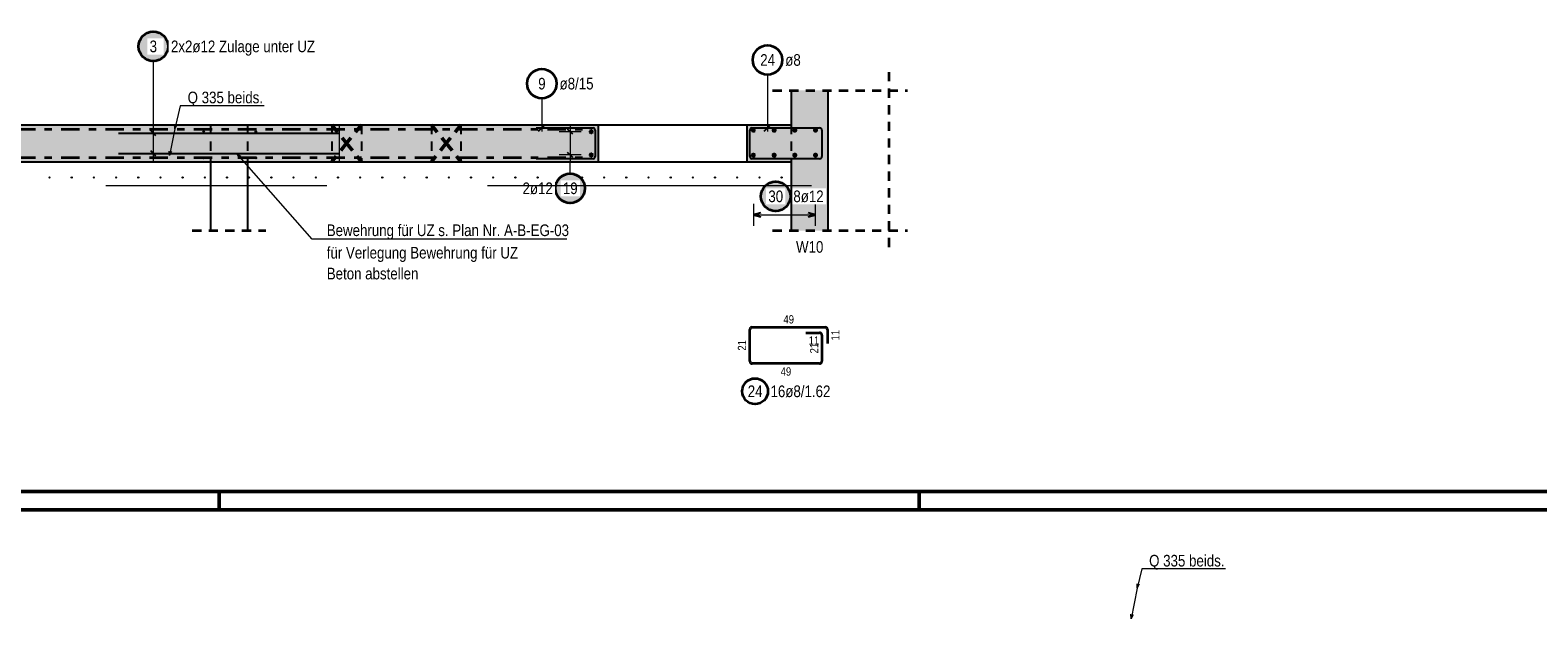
# Model space of a CAD drawing. Header units: millimetres. Extents: x -1.6 to 96.2, y -42.8 to 42.
# Tile 16 of 43: x 37.4 to 57.9, y -1.5 to 6.5. Entities that reach past the tile are written whole.
import ezdxf

# ---------------------------------------------------------------- set-up
doc = ezdxf.new("R2010")
doc.units = ezdxf.units.MM
doc.linetypes.add('DASHDOT', pattern=[1, 0.5, -0.25, 0, -0.25])
doc.linetypes.add('HIDDEN', pattern=[0.375, 0.25, -0.125])
for name, color, linetype, lineweight in [('Achsen', 7, 'Continuous', 20), ('Bewehrung', 7, 'Continuous', 20), ('NploBewehrung', 7, 'Continuous', 20), ('Schraffuren', 7, 'Continuous', 20)]:
    doc.layers.add(name, color=color, linetype=linetype, lineweight=lineweight)
doc.styles.add('Arial Narrow', font='ARIALN.TTF')

msp = doc.modelspace()

# ---------------------------------------------------------------- hatches: boundary and pattern name
at = {"layer": 'Achsen', "lineweight": 25, "true_color": 0xffffff}
msp.add_hatch(color=7, dxfattribs=at).paths.add_polyline_path([(39.323701, 6.287925), (39.323567, 6.295603), (39.323166, 6.303271), (39.322496, 6.310921), (39.32156, 6.318543), (39.320359, 6.326127), (39.318894, 6.333665), (39.317166, 6.341147), (39.315179, 6.348565), (39.312934, 6.355908), (39.310434, 6.363169), (39.307682, 6.370338), (39.304681, 6.377407), (39.301436, 6.384366), (39.29795, 6.391208), (39.294227, 6.397925), (39.290272, 6.404507), (39.28609, 6.410947), (39.281685, 6.417237), (39.277064, 6.42337), (39.272231, 6.429338), (39.267193, 6.435133), (39.261956, 6.44075), (39.256526, 6.446179), (39.25091, 6.451417), (39.245115, 6.456454), (39.239147, 6.461287), (39.233014, 6.465908), (39.226724, 6.470313), (39.220284, 6.474495), (39.213701, 6.47845), (39.206985, 6.482173), (39.200143, 6.485659), (39.193183, 6.488905), (39.186115, 6.491905), (39.178946, 6.494657), (39.171685, 6.497157), (39.164342, 6.499402), (39.156924, 6.50139), (39.149442, 6.503117), (39.141904, 6.504582), (39.13432, 6.505784), (39.126698, 6.506719), (39.119048, 6.507389), (39.111379, 6.507791), (39.103701, 6.507925), (39.096024, 6.507791), (39.088355, 6.507389), (39.080705, 6.506719), (39.073083, 6.505784), (39.065499, 6.504582), (39.057961, 6.503117), (39.050479, 6.50139), (39.043061, 6.499402), (39.035718, 6.497157), (39.028457, 6.494657), (39.021288, 6.491905), (39.014219, 6.488905), (39.00726, 6.485659), (39.000418, 6.482173), (38.993701, 6.47845), (38.987119, 6.474495), (38.980679, 6.470313), (38.974389, 6.465908), (38.968256, 6.461287), (38.962288, 6.456454), (38.956493, 6.451417), (38.950877, 6.446179), (38.945447, 6.44075), (38.94021, 6.435133), (38.935172, 6.429338), (38.930339, 6.42337), (38.925718, 6.417237), (38.921313, 6.410947), (38.917131, 6.404507), (38.913176, 6.397925), (38.909453, 6.391208), (38.905967, 6.384366), (38.902721, 6.377407), (38.899721, 6.370338), (38.896969, 6.363169), (38.894469, 6.355908), (38.892224, 6.348565), (38.890236, 6.341147), (38.888509, 6.333665), (38.887044, 6.326127), (38.885842, 6.318543), (38.884907, 6.310921), (38.884237, 6.303271), (38.883835, 6.295603), (38.883701, 6.287925), (38.883835, 6.280247), (38.884237, 6.272578), (38.884907, 6.264928), (38.885842, 6.257307), (38.887044, 6.249722), (38.888509, 6.242184), (38.890236, 6.234702), (38.892224, 6.227284), (38.894469, 6.219941), (38.896969, 6.21268), (38.899721, 6.205511), (38.902721, 6.198443), (38.905967, 6.191483), (38.909453, 6.184641), (38.913176, 6.177925), (38.917131, 6.171342), (38.921313, 6.164902), (38.925718, 6.158612), (38.930339, 6.152479), (38.935172, 6.146511), (38.94021, 6.140716), (38.945447, 6.1351), (38.950877, 6.12967), (38.956493, 6.124433), (38.962288, 6.119395), (38.968256, 6.114562), (38.974389, 6.109941), (38.980679, 6.105536), (38.987119, 6.101354), (38.993701, 6.097399), (39.000418, 6.093676), (39.00726, 6.09019), (39.014219, 6.086945), (39.021288, 6.083944), (39.028457, 6.081192), (39.035718, 6.078692), (39.043061, 6.076447), (39.050479, 6.07446), (39.057961, 6.072732), (39.065499, 6.071267), (39.073083, 6.070066), (39.080705, 6.06913), (39.088355, 6.068461), (39.096024, 6.068059), (39.103701, 6.067925), (39.111379, 6.068059), (39.119048, 6.068461), (39.126698, 6.06913), (39.13432, 6.070066), (39.141904, 6.071267), (39.149442, 6.072732), (39.156924, 6.07446), (39.164342, 6.076447), (39.171685, 6.078692), (39.178946, 6.081192), (39.186115, 6.083944), (39.193183, 6.086945), (39.200143, 6.09019), (39.206985, 6.093676), (39.213701, 6.097399), (39.220284, 6.101354), (39.226724, 6.105536), (39.233014, 6.109941), (39.239147, 6.114562), (39.245115, 6.119395), (39.25091, 6.124433), (39.256526, 6.12967), (39.261956, 6.1351), (39.267193, 6.140716), (39.272231, 6.146511), (39.277064, 6.152479), (39.281685, 6.158612), (39.28609, 6.164902), (39.290272, 6.171342), (39.294227, 6.177925), (39.29795, 6.184641), (39.301436, 6.191483), (39.304681, 6.198443), (39.307682, 6.205511), (39.310434, 6.21268), (39.312934, 6.219941), (39.315179, 6.227284), (39.317166, 6.234702), (39.318894, 6.242184), (39.320359, 6.249722), (39.32156, 6.257307), (39.322496, 6.264928), (39.323166, 6.272578)])
at = {"layer": 'Schraffuren', "lineweight": 50, "true_color": 0xd7ffd7}
for points in [[(48.260238, 3.788049), (47.760238, 3.788049), (47.760238, 5.690014), (48.260238, 5.690014)], [(45.140987, 5.222651), (45.140987, 4.722651), (34.098467, 4.722651), (34.098467, 5.222651)], [(47.760238, 5.222651), (47.760238, 4.722651), (47.160987, 4.722651), (47.160987, 5.222651)]]:
    msp.add_hatch(color=254, dxfattribs=at).paths.add_polyline_path(points)
at = {"layer": 'Schraffuren', "lineweight": 25, "true_color": 0xffffff}
for points in [[(44.982222, 4.362608), (44.982088, 4.370286), (44.981686, 4.377955), (44.981017, 4.385604), (44.980081, 4.393226), (44.978879, 4.400811), (44.977414, 4.408349), (44.975687, 4.415831), (44.973699, 4.423248), (44.971454, 4.430592), (44.968954, 4.437853), (44.966202, 4.445022), (44.963202, 4.45209), (44.959956, 4.45905), (44.95647, 4.465892), (44.952747, 4.472608), (44.948792, 4.47919), (44.94461, 4.485631), (44.940205, 4.491921), (44.935584, 4.498054), (44.930752, 4.504021), (44.925714, 4.509817), (44.920476, 4.515433), (44.915047, 4.520863), (44.90943, 4.5261), (44.903635, 4.531138), (44.897667, 4.535971), (44.891534, 4.540592), (44.885244, 4.544996), (44.878804, 4.549179), (44.872222, 4.553134), (44.865505, 4.556857), (44.858663, 4.560343), (44.851704, 4.563588), (44.844635, 4.566589), (44.837466, 4.569341), (44.830205, 4.571841), (44.822862, 4.574086), (44.815445, 4.576073), (44.807962, 4.577801), (44.800424, 4.579266), (44.79284, 4.580467), (44.785218, 4.581403), (44.777568, 4.582072), (44.7699, 4.582474), (44.762222, 4.582608), (44.754544, 4.582474), (44.746875, 4.582072), (44.739225, 4.581403), (44.731604, 4.580467), (44.724019, 4.579266), (44.716481, 4.577801), (44.708999, 4.576073), (44.701582, 4.574086), (44.694238, 4.571841), (44.686977, 4.569341), (44.679808, 4.566589), (44.67274, 4.563588), (44.66578, 4.560343), (44.658938, 4.556857), (44.652222, 4.553134), (44.645639, 4.549179), (44.639199, 4.544996), (44.632909, 4.540592), (44.626776, 4.535971), (44.620808, 4.531138), (44.615013, 4.5261), (44.609397, 4.520863), (44.603967, 4.515433), (44.59873, 4.509817), (44.593692, 4.504021), (44.588859, 4.498054), (44.584238, 4.491921), (44.579833, 4.485631), (44.575651, 4.47919), (44.571696, 4.472608), (44.567973, 4.465892), (44.564487, 4.45905), (44.561242, 4.45209), (44.558241, 4.445022), (44.555489, 4.437853), (44.552989, 4.430592), (44.550744, 4.423248), (44.548757, 4.415831), (44.547029, 4.408349), (44.545564, 4.400811), (44.544363, 4.393226), (44.543427, 4.385604), (44.542758, 4.377955), (44.542356, 4.370286), (44.542222, 4.362608), (44.542356, 4.35493), (44.542758, 4.347262), (44.543427, 4.339612), (44.544363, 4.33199), (44.545564, 4.324406), (44.547029, 4.316868), (44.548757, 4.309385), (44.550744, 4.301968), (44.552989, 4.294624), (44.555489, 4.287364), (44.558241, 4.280195), (44.561242, 4.273126), (44.564487, 4.266167), (44.567973, 4.259324), (44.571696, 4.252608), (44.575651, 4.246026), (44.579833, 4.239586), (44.584238, 4.233295), (44.588859, 4.227163), (44.593692, 4.221195), (44.59873, 4.215399), (44.603967, 4.209783), (44.609397, 4.204353), (44.615013, 4.199116), (44.620808, 4.194078), (44.626776, 4.189246), (44.632909, 4.184624), (44.639199, 4.18022), (44.645639, 4.176038), (44.652222, 4.172083), (44.658938, 4.16836), (44.66578, 4.164873), (44.67274, 4.161628), (44.679808, 4.158628), (44.686977, 4.155876), (44.694238, 4.153376), (44.701582, 4.151131), (44.708999, 4.149143), (44.716481, 4.147416), (44.724019, 4.14595), (44.731604, 4.144749), (44.739225, 4.143813), (44.746875, 4.143144), (44.754544, 4.142742), (44.762222, 4.142608), (44.7699, 4.142742), (44.777568, 4.143144), (44.785218, 4.143813), (44.79284, 4.144749), (44.800424, 4.14595), (44.807962, 4.147416), (44.815445, 4.149143), (44.822862, 4.151131), (44.830205, 4.153376), (44.837466, 4.155876), (44.844635, 4.158628), (44.851704, 4.161628), (44.858663, 4.164873), (44.865505, 4.16836), (44.872222, 4.172083), (44.878804, 4.176038), (44.885244, 4.18022), (44.891534, 4.184624), (44.897667, 4.189246), (44.903635, 4.194078), (44.90943, 4.199116), (44.915047, 4.204353), (44.920476, 4.209783), (44.925714, 4.215399), (44.930752, 4.221195), (44.935584, 4.227163), (44.940205, 4.233295), (44.94461, 4.239586), (44.948792, 4.246026), (44.952747, 4.252608), (44.95647, 4.259324), (44.959956, 4.266167), (44.963202, 4.273126), (44.966202, 4.280195), (44.968954, 4.287364), (44.971454, 4.294624), (44.973699, 4.301968), (44.975687, 4.309385), (44.977414, 4.316868), (44.978879, 4.324406), (44.980081, 4.33199), (44.981017, 4.339612), (44.981686, 4.347262)], [(47.771575, 4.253522), (47.771441, 4.2612), (47.771039, 4.268868), (47.770369, 4.276518), (47.769434, 4.28414), (47.768232, 4.291725), (47.766767, 4.299263), (47.76504, 4.306745), (47.763052, 4.314162), (47.760807, 4.321506), (47.758307, 4.328766), (47.755555, 4.335935), (47.752555, 4.343004), (47.749309, 4.349964), (47.745823, 4.356806), (47.7421, 4.363522), (47.738145, 4.370104), (47.733963, 4.376544), (47.729558, 4.382835), (47.724937, 4.388968), (47.720104, 4.394935), (47.715066, 4.400731), (47.709829, 4.406347), (47.704399, 4.411777), (47.698783, 4.417014), (47.692988, 4.422052), (47.68702, 4.426884), (47.680887, 4.431506), (47.674597, 4.43591), (47.668157, 4.440093), (47.661575, 4.444048), (47.654858, 4.44777), (47.648016, 4.451257), (47.641057, 4.454502), (47.633988, 4.457502), (47.626819, 4.460254), (47.619558, 4.462754), (47.612215, 4.465), (47.604797, 4.466987), (47.597315, 4.468714), (47.589777, 4.47018), (47.582193, 4.471381), (47.574571, 4.472317), (47.566921, 4.472986), (47.559252, 4.473388), (47.551575, 4.473522), (47.543897, 4.473388), (47.536228, 4.472986), (47.528578, 4.472317), (47.520956, 4.471381), (47.513372, 4.47018), (47.505834, 4.468714), (47.498352, 4.466987), (47.490934, 4.465), (47.483591, 4.462754), (47.47633, 4.460254), (47.469161, 4.457502), (47.462093, 4.454502), (47.455133, 4.451257), (47.448291, 4.44777), (47.441575, 4.444048), (47.434992, 4.440093), (47.428552, 4.43591), (47.422262, 4.431506), (47.416129, 4.426884), (47.410161, 4.422052), (47.404366, 4.417014), (47.39875, 4.411777), (47.39332, 4.406347), (47.388083, 4.400731), (47.383045, 4.394935), (47.378212, 4.388968), (47.373591, 4.382835), (47.369186, 4.376544), (47.365004, 4.370104), (47.361049, 4.363522), (47.357326, 4.356806), (47.35384, 4.349964), (47.350595, 4.343004), (47.347594, 4.335935), (47.344842, 4.328766), (47.342342, 4.321506), (47.340097, 4.314162), (47.33811, 4.306745), (47.336382, 4.299263), (47.334917, 4.291725), (47.333716, 4.28414), (47.33278, 4.276518), (47.33211, 4.268868), (47.331709, 4.2612), (47.331575, 4.253522), (47.331709, 4.245844), (47.33211, 4.238176), (47.33278, 4.230526), (47.333716, 4.222904), (47.334917, 4.215319), (47.336382, 4.207781), (47.33811, 4.200299), (47.340097, 4.192882), (47.342342, 4.185538), (47.344842, 4.178278), (47.347594, 4.171109), (47.350595, 4.16404), (47.35384, 4.15708), (47.357326, 4.150238), (47.361049, 4.143522), (47.365004, 4.13694), (47.369186, 4.1305), (47.373591, 4.124209), (47.378212, 4.118076), (47.383045, 4.112109), (47.388083, 4.106313), (47.39332, 4.100697), (47.39875, 4.095267), (47.404366, 4.09003), (47.410161, 4.084992), (47.416129, 4.08016), (47.422262, 4.075538), (47.428552, 4.071134), (47.434992, 4.066951), (47.441575, 4.062996), (47.448291, 4.059274), (47.455133, 4.055787), (47.462093, 4.052542), (47.469161, 4.049542), (47.47633, 4.04679), (47.483591, 4.04429), (47.490934, 4.042044), (47.498352, 4.040057), (47.505834, 4.03833), (47.513372, 4.036864), (47.520956, 4.035663), (47.528578, 4.034727), (47.536228, 4.034058), (47.543897, 4.033656), (47.551575, 4.033522), (47.559252, 4.033656), (47.566921, 4.034058), (47.574571, 4.034727), (47.582193, 4.035663), (47.589777, 4.036864), (47.597315, 4.03833), (47.604797, 4.040057), (47.612215, 4.042044), (47.619558, 4.04429), (47.626819, 4.04679), (47.633988, 4.049542), (47.641057, 4.052542), (47.648016, 4.055787), (47.654858, 4.059274), (47.661575, 4.062996), (47.668157, 4.066951), (47.674597, 4.071134), (47.680887, 4.075538), (47.68702, 4.08016), (47.692988, 4.084992), (47.698783, 4.09003), (47.704399, 4.095267), (47.709829, 4.100697), (47.715066, 4.106313), (47.720104, 4.112109), (47.724937, 4.118076), (47.729558, 4.124209), (47.733963, 4.1305), (47.738145, 4.13694), (47.7421, 4.143522), (47.745823, 4.150238), (47.749309, 4.15708), (47.752555, 4.16404), (47.755555, 4.171109), (47.758307, 4.178278), (47.760807, 4.185538), (47.763052, 4.192882), (47.76504, 4.200299), (47.766767, 4.207781), (47.768232, 4.215319), (47.769434, 4.222904), (47.770369, 4.230526), (47.771039, 4.238176)]]:
    msp.add_hatch(color=7, dxfattribs=at).paths.add_polyline_path(points)

# ---------------------------------------------------------------- linework, layer by layer
at = {"color": 2, "linetype": 'HIDDEN', "lineweight": 35, "ltscale": 0.5}
for p, q in [((49.089674, 5.940014), (49.089674, 3.538049)), ((47.510238, 5.690014), (49.339674, 5.690014)), ((39.630976, 3.788049), (40.630976, 3.788049)), ((47.510238, 3.788049), (49.339674, 3.788049))]:
    msp.add_line(p, q, dxfattribs=at)
at = {"color": 3, "linetype": 'Continuous', "lineweight": 25}
for p, q in [((47.760238, 5.690014), (47.760238, 5.222651)), ((34.098467, 5.222748), (45.140987, 5.222748)), ((45.140987, 5.222651), (45.140987, 4.722651)), ((47.160987, 5.222748), (47.760238, 5.222748)), ((47.160987, 5.222651), (47.160987, 4.722651)), ((37.180976, 4.722651), (45.140987, 4.722651)), ((47.160987, 4.722651), (47.760238, 4.722651))]:
    msp.add_line(p, q, dxfattribs=at)
at = {"color": 5, "linetype": 'Continuous', "lineweight": 18}
for p, q in [((39.46879, 5.482652), (39.394111, 5.169451)), ((40.607307, 5.482652), (39.46879, 5.482652)), ((39.394111, 5.169451), (39.324756, 4.806117)), ((39.394111, 5.169451), (39.392388, 5.231544)), ((39.423665, 5.224086), (39.394111, 5.169451)), ((39.324756, 4.806117), (39.320214, 4.868067)), ((39.351798, 4.862038), (39.324756, 4.806117)), ((52.519632, -0.801792), (52.458496, -1.063836)), ((53.658149, -0.801792), (52.519632, -0.801792)), ((52.458496, -1.063836), (52.456472, -1.001753)), ((52.487785, -1.009058), (52.458496, -1.063836)), ((52.458496, -1.063836), (52.375598, -1.478327)), ((52.375598, -1.478327), (52.371601, -1.416339)), ((52.40313, -1.422645), (52.375598, -1.478327))]:
    msp.add_line(p, q, dxfattribs=at)
at = {"color": 3, "linetype": 'HIDDEN', "lineweight": 25, "ltscale": 0.5}
for p, q in [((39.880976, 5.222748), (39.880976, 4.722651)), ((40.380976, 5.222748), (40.380976, 4.722651)), ((41.527655, 5.222651), (41.527655, 4.722651)), ((41.927655, 5.222651), (41.927655, 4.722651)), ((42.880356, 5.222651), (42.880356, 4.722651)), ((43.280356, 5.222651), (43.280356, 4.722651)), ((47.760238, 5.222651), (47.760238, 4.722651)), ((47.760238, 4.655658), (47.761361, 4.655658))]:
    msp.add_line(p, q, dxfattribs=at)
at = {"color": 4, "linetype": 'Continuous', "lineweight": 50}
for p, q in [((1, 0.25), (87.25, 0.25)), ((0, 0), (87.5, 0))]:
    msp.add_line(p, q, dxfattribs=at)
at = {"color": 4, "linetype": 'Continuous', "lineweight": 50, "ltscale": 0.5}
for p, q in [((40, 0), (40, 0.25)), ((49.5, 0), (49.5, 0.25))]:
    msp.add_line(p, q, dxfattribs=at)
at = {"layer": 'Achsen', "color": 5, "linetype": 'Continuous', "lineweight": 18, "ltscale": 0.5}
for p, q in [((39.103701, 6.087925), (39.103701, 5.210748)), ((39.103701, 5.210748), (39.103701, 4.734651)), ((39.253701, 5.110748), (38.953701, 5.110748)), ((39.253701, 4.834651), (38.953701, 4.834651))]:
    msp.add_line(p, q, dxfattribs=at)
at = {"layer": 'Achsen', "color": 3, "linetype": 'Continuous', "lineweight": 25, "ltscale": 0.5}
for p, q in [((39.139057, 5.075393), (39.068346, 5.146103)), ((38.630976, 5.110748), (41.630976, 5.110748)), ((38.630976, 4.834651), (41.630976, 4.834651)), ((39.139057, 4.799296), (39.068346, 4.870006))]:
    msp.add_line(p, q, dxfattribs=at)
at = {"layer": 'Achsen', "color": 4, "linetype": 'HIDDEN', "lineweight": 50, "ltscale": 0.5}
for p, q in [((41.527655, 5.222651), (41.727655, 4.972651)), ((41.927655, 5.222651), (41.727655, 4.972651)), ((42.880356, 5.222651), (43.080356, 4.972651)), ((43.280356, 5.222651), (43.080356, 4.972651)), ((41.727655, 4.972651), (41.527655, 4.722651)), ((41.727655, 4.972651), (41.927655, 4.722651)), ((43.080356, 4.972651), (42.880356, 4.722651)), ((43.080356, 4.972651), (43.280356, 4.722651))]:
    msp.add_line(p, q, dxfattribs=at)
at = {"layer": 'Achsen', "color": 9, "linetype": 'Continuous', "lineweight": 0}
msp.add_line((41.630976, 4.722651), (41.630976, 5.222748), dxfattribs=at)
at = {"layer": 'Achsen', "color": 3, "linetype": 'Continuous', "lineweight": 25}
for p, q in [((45.140987, 5.222748), (47.160987, 5.222748)), ((39.880976, 4.722651), (39.880976, 3.788049)), ((40.380976, 4.722651), (40.380976, 3.788049)), ((45.140987, 4.722651), (47.160987, 4.722651))]:
    msp.add_line(p, q, dxfattribs=at)
at = {"layer": 'Achsen', "color": 9, "linetype": 'Continuous', "lineweight": 0, "ltscale": 0.5}
msp.add_line((38.458035, 4.401295), (41.458035, 4.401295), dxfattribs=at)
at = {"layer": 'Achsen', "color": 2, "linetype": 'Continuous', "lineweight": 35, "ltscale": 0.5}
msp.add_circle((39.103701, 6.287925), 0.2, dxfattribs=at)
at = {"layer": 'Achsen', "color": 9, "linetype": 'Continuous', "lineweight": 0, "ltscale": 0.5}
for centre in [(39.786862, 5.132651), (39.786862, 5.132651), (40.495521, 5.132651), (40.495521, 5.132651), (39.786862, 4.772814), (39.786862, 4.772814), (40.495521, 4.772814), (40.495521, 4.772814)]:
    msp.add_circle(centre, 0.01, dxfattribs=at)
at = {"layer": 'Bewehrung', "color": 5, "linetype": 'Continuous', "lineweight": 18, "ltscale": 0.5}
for p, q in [((47.441497, 5.903694), (47.441497, 5.132748)), ((44.378206, 5.582748), (44.378206, 5.132748))]:
    msp.add_line(p, q, dxfattribs=at)
at = {"layer": 'Bewehrung', "color": 3, "linetype": 'Continuous', "lineweight": 25, "ltscale": 0.5}
for p, q in [((44.300987, 5.182748), (45.068987, 5.182748)), ((44.334011, 5.138554), (44.4224, 5.226942)), ((45.100987, 5.150748), (45.100987, 4.794748)), ((47.200987, 4.794651), (47.200987, 5.150748)), ((47.232987, 5.182748), (48.148238, 5.182748)), ((47.397303, 5.138554), (47.485691, 5.226942)), ((47.960238, 5.182748), (48.148238, 5.182748)), ((48.180238, 5.150748), (48.180238, 4.794651)), ((48.180238, 5.150748), (48.180238, 4.962748)), ((45.068987, 4.762748), (44.300987, 4.762748)), ((48.148238, 4.762651), (47.232987, 4.762651))]:
    msp.add_line(p, q, dxfattribs=at)
at = {"layer": 'Bewehrung', "color": 2, "linetype": 'Continuous', "lineweight": 35, "ltscale": 0.5}
for centre in [(47.441497, 6.103694), (44.378206, 5.782748)]:
    msp.add_circle(centre, 0.2, dxfattribs=at)
at = {"layer": 'Bewehrung', "color": 3, "linetype": 'Continuous', "lineweight": 25, "ltscale": 0.5}
for centre, start, end in [((45.068987, 5.150748), 0, 90), ((47.232987, 5.150748), 90, 180), ((48.148238, 5.150748), 0, 90), ((48.148238, 5.150748), 0, 90), ((45.068987, 4.794748), 270, 0), ((47.232987, 4.794651), 180, 270), ((48.148238, 4.794651), 270, 0)]:
    msp.add_arc(centre, 0.032, start, end, dxfattribs=at)
at = {"layer": 'NploBewehrung', "color": 9, "linetype": 'Continuous', "lineweight": 0, "ltscale": 0.5}
for centre in [(37.695596, 4.509295), (37.695596, 4.509295), (37.996706, 4.509295), (37.996706, 4.509295), (38.297817, 4.509295), (38.297817, 4.509295), (38.598927, 4.509295), (38.598927, 4.509295), (38.900038, 4.509295), (38.900038, 4.509295), (39.201148, 4.509295), (39.201148, 4.509295), (39.502258, 4.509295), (39.502258, 4.509295), (39.803369, 4.509295), (39.803369, 4.509295), (40.104479, 4.509295), (40.104479, 4.509295), (40.405589, 4.509295), (40.405589, 4.509295), (40.7067, 4.509295), (40.7067, 4.509295), (41.00781, 4.509295), (41.00781, 4.509295), (41.30892, 4.509295), (41.30892, 4.509295), (41.610031, 4.509295), (41.610031, 4.509295), (41.911141, 4.509295), (41.911141, 4.509295), (42.212252, 4.509295), (42.212252, 4.509295), (42.513362, 4.509295), (42.513362, 4.509295), (42.814472, 4.509295), (42.814472, 4.509295), (43.115583, 4.509295), (43.115583, 4.509295), (43.416693, 4.509295), (43.416693, 4.509295), (43.717803, 4.509295), (43.717803, 4.509295), (45.223355, 4.509295), (45.223355, 4.509295), (45.524466, 4.509295), (45.524466, 4.509295), (45.825576, 4.509295), (45.825576, 4.509295), (46.126686, 4.509295), (46.126686, 4.509295), (46.427797, 4.509295), (46.427797, 4.509295), (46.728907, 4.509295), (46.728907, 4.509295), (47.030017, 4.509295), (47.030017, 4.509295), (47.331128, 4.509295), (47.331128, 4.509295), (47.632238, 4.509295), (47.632238, 4.509295)]:
    msp.add_circle(centre, 0.008, dxfattribs=at)
at = {"layer": 'Schraffuren', "color": 2, "linetype": 'DASHDOT', "lineweight": 35, "ltscale": 0.5}
for p, q in [((34.253239, 5.162651), (44.969378, 5.162651)), ((34.253239, 4.782651), (44.969378, 4.782651))]:
    msp.add_line(p, q, dxfattribs=at)
at = {"layer": 'Schraffuren', "color": 5, "linetype": 'Continuous', "lineweight": 18, "ltscale": 0.5}
for p, q in [((44.912222, 5.130748), (44.612222, 5.130748)), ((44.762222, 5.230748), (44.762222, 4.714651)), ((44.912222, 4.814651), (44.612222, 4.814651)), ((44.762222, 4.562608), (44.762222, 4.714651)), ((47.248987, 4.153522), (47.248987, 3.853522)), ((48.092237, 3.853522), (48.092237, 4.153522)), ((47.248987, 4.003522), (48.092237, 4.003522))]:
    msp.add_line(p, q, dxfattribs=at)
at = {"layer": 'Schraffuren', "color": 3, "linetype": 'Continuous', "lineweight": 25, "ltscale": 0.5}
for p, q in [((44.797577, 5.095393), (44.726866, 5.166103)), ((44.797577, 4.779296), (44.726866, 4.850006)), ((47.348987, 4.030317), (47.248987, 4.003522)), ((47.248987, 4.003522), (47.348987, 3.976727)), ((48.092237, 4.003522), (47.992237, 4.030317)), ((47.992237, 3.976727), (48.092237, 4.003522))]:
    msp.add_line(p, q, dxfattribs=at)
at = {"layer": 'Schraffuren', "color": 5, "linetype": 'Continuous', "lineweight": 18}
for p, q in [((41.26006, 3.671329), (40.238633, 4.834615)), ((40.26614, 4.778921), (40.238633, 4.834615)), ((40.238633, 4.834615), (40.290302, 4.800136)), ((44.717571, 3.671329), (41.26006, 3.671329))]:
    msp.add_line(p, q, dxfattribs=at)
at = {"layer": 'Schraffuren', "color": 2, "linetype": 'Continuous', "lineweight": 35, "ltscale": 0.5}
for p, q in [((47.232987, 2.478639), (48.223238, 2.478639)), ((47.200987, 2.015542), (47.200987, 2.446639)), ((47.960238, 2.403639), (48.148238, 2.403639)), ((48.180238, 2.371639), (48.180238, 2.015542)), ((48.255238, 2.446639), (48.255238, 2.258639)), ((48.148238, 1.983542), (47.232987, 1.983542))]:
    msp.add_line(p, q, dxfattribs=at)
at = {"layer": 'Schraffuren', "color": 4, "linetype": 'Continuous', "lineweight": 50, "ltscale": 0.5}
for centre, radius in [((45.048987, 5.130748), 0.012), ((45.048987, 5.130748), 0.012), ((45.048987, 5.130748), 0.0108), ((45.048987, 5.130748), 0.0084), ((45.048987, 5.130748), 0.006), ((45.048987, 5.130748), 0.0036), ((45.048987, 5.130748), 0.0012), ((47.248987, 5.150651), 0.012), ((47.248987, 5.150651), 0.012), ((47.248987, 5.150651), 0.0108), ((47.248987, 5.150651), 0.0084), ((47.248987, 5.150651), 0.006), ((47.248987, 5.150651), 0.0036), ((47.248987, 5.150651), 0.0012), ((47.53007, 5.150651), 0.012), ((47.53007, 5.150651), 0.012), ((47.53007, 5.150651), 0.0108), ((47.53007, 5.150651), 0.0084), ((47.53007, 5.150651), 0.006), ((47.53007, 5.150651), 0.0036), ((47.53007, 5.150651), 0.0012), ((47.811154, 5.150651), 0.012), ((47.811154, 5.150651), 0.012), ((47.811154, 5.150651), 0.0108), ((47.811154, 5.150651), 0.0084), ((47.811154, 5.150651), 0.006), ((47.811154, 5.150651), 0.0036), ((47.811154, 5.150651), 0.0012), ((48.092237, 5.150651), 0.012), ((48.092237, 5.150651), 0.012), ((48.092237, 5.150651), 0.0108), ((48.092237, 5.150651), 0.0084), ((48.092237, 5.150651), 0.006), ((48.092237, 5.150651), 0.0036), ((48.092237, 5.150651), 0.0012), ((45.048987, 4.814651), 0.012), ((45.048987, 4.814651), 0.012), ((45.048987, 4.814651), 0.0108), ((45.048987, 4.814651), 0.0084), ((45.048987, 4.814651), 0.006), ((45.048987, 4.814651), 0.0036), ((45.048987, 4.814651), 0.0012), ((47.248987, 4.810651), 0.012), ((47.248987, 4.810651), 0.012), ((47.248987, 4.810651), 0.0108), ((47.248987, 4.810651), 0.0084), ((47.248987, 4.810651), 0.006), ((47.248987, 4.810651), 0.0036), ((47.248987, 4.810651), 0.0012), ((47.53007, 4.810651), 0.012), ((47.53007, 4.810651), 0.012), ((47.53007, 4.810651), 0.0108), ((47.53007, 4.810651), 0.0084), ((47.53007, 4.810651), 0.006), ((47.53007, 4.810651), 0.0036), ((47.53007, 4.810651), 0.0012), ((47.811154, 4.810651), 0.012), ((47.811154, 4.810651), 0.012), ((47.811154, 4.810651), 0.0108), ((47.811154, 4.810651), 0.0084), ((47.811154, 4.810651), 0.006), ((47.811154, 4.810651), 0.0036), ((47.811154, 4.810651), 0.0012), ((48.092237, 4.810651), 0.012), ((48.092237, 4.810651), 0.012), ((48.092237, 4.810651), 0.0108), ((48.092237, 4.810651), 0.0084), ((48.092237, 4.810651), 0.006), ((48.092237, 4.810651), 0.0036), ((48.092237, 4.810651), 0.0012)]:
    msp.add_circle(centre, radius, dxfattribs=at)
at = {"layer": 'Schraffuren', "color": 2, "linetype": 'Continuous', "lineweight": 35, "ltscale": 0.5}
for centre, radius in [((44.762222, 4.362608), 0.2), ((47.551575, 4.253522), 0.2), ((47.271887, 1.608542), 0.175)]:
    msp.add_circle(centre, radius, dxfattribs=at)
for centre, start, end in [((47.232987, 2.446639), 90, 180), ((48.223238, 2.446639), 0, 90), ((48.148238, 2.371639), 0, 90), ((47.232987, 2.015542), 180, 270), ((48.148238, 2.015542), 270, 0)]:
    msp.add_arc(centre, 0.032, start, end, dxfattribs=at)

# ---------------------------------------------------------------- texts
at = {"color": 2, "lineweight": 35, "style": 'Arial Narrow'}
for p in [(39.569898, 5.51617), (52.62074, -0.768274)]:
    msp.add_text('Q 335 beids.', height=0.1575, dxfattribs=at).set_placement(p)
at = {"layer": 'Bewehrung', "color": 2, "lineweight": 35, "char_height": 0.1575, "attachment_point": 1, "line_spacing_factor": 0.9, "style": 'Arial Narrow'}
for s, insert in [('24', (47.342272, 6.182444)), ('ø8', (47.681497, 6.182444)), ('9', (44.328593, 5.861498)), ('ø8/15', (44.618206, 5.861498))]:
    msp.add_mtext(s, dxfattribs=dict(at, insert=insert))
at = {"layer": 'Schraffuren', "color": 2, "lineweight": 35, "style": 'Arial Narrow'}
for s, p in [('Bewehrung für UZ s. Plan Nr. A-B-EG-03', (41.458425, 3.714457)), ('für Verlegung Bewehrung für UZ', (41.458425, 3.410159)), ('W10', (47.827987, 3.488571)), ('Beton abstellen', (41.458425, 3.126659))]:
    msp.add_text(s, height=0.1575, dxfattribs=at).set_placement(p)
at = {"layer": 'Schraffuren', "color": 3, "lineweight": 25, "char_height": 0.1125, "attachment_point": 1, "line_spacing_factor": 0.9, "style": 'Arial Narrow'}
for s, insert in [('49', (47.657237, 2.641139)), ('11', (47.999363, 2.353639)), ('49', (47.619737, 1.933542))]:
    msp.add_mtext(s, dxfattribs=dict(at, insert=insert))
at = {"layer": 'Schraffuren', "color": 3, "lineweight": 25, "char_height": 0.1125, "attachment_point": 1, "rotation": 90, "line_spacing_factor": 0.9, "style": 'Arial Narrow'}
for s, insert in [('11', (48.305238, 2.297764)), ('21', (47.038487, 2.160216)), ('21', (48.017738, 2.122716))]:
    msp.add_mtext(s, dxfattribs=dict(at, insert=insert))
at = {"layer": 'Schraffuren', "color": 2, "lineweight": 35, "char_height": 0.1575, "attachment_point": 1, "line_spacing_factor": 0.9, "style": 'Arial Narrow'}
for s, insert in [('24', (47.172662, 1.687292)), ('16ø8/1.62', (47.481887, 1.687292))]:
    msp.add_mtext(s, dxfattribs=dict(at, insert=insert))

# ---------------------------------------------------------------- next in the draw order: texts
at = {"layer": 'Achsen', "color": 2, "lineweight": 35, "char_height": 0.1575, "attachment_point": 1, "line_spacing_factor": 0.9, "style": 'Arial Narrow', "bg_fill": 3, "box_fill_scale": 1.2, "bg_fill_color": 256, "bg_fill_true_color": 13158600, "bg_fill_transparency": 0}
for s, insert in [('3', (39.054089, 6.366675)), ('2x2ø12 Zulage unter UZ', (39.343701, 6.366675))]:
    msp.add_mtext(s, dxfattribs=dict(at, insert=insert))
at = {"layer": 'Schraffuren', "color": 2, "lineweight": 35, "char_height": 0.1575, "attachment_point": 1, "line_spacing_factor": 0.9, "style": 'Arial Narrow', "bg_fill": 3, "box_fill_scale": 1.2, "bg_fill_color": 256, "bg_fill_true_color": 13158600, "bg_fill_transparency": 0}
for s, insert in [('19', (44.662997, 4.441358)), ('30', (47.45235, 4.332272)), ('8ø12', (47.791575, 4.332272))]:
    msp.add_mtext(s, dxfattribs=dict(at, insert=insert))

# ---------------------------------------------------------------- next in the draw order: linework, layer by layer
at = {"color": 3, "linetype": 'Continuous', "lineweight": 25}
for p, q in [((48.260238, 5.690014), (48.260238, 3.788049)), ((47.760238, 4.722651), (47.760238, 3.788049))]:
    msp.add_line(p, q, dxfattribs=at)
at = {"color": 3, "linetype": 'HIDDEN', "lineweight": 25, "ltscale": 0.5}
for p in [(47.761361, 4.655658), (47.760238, 4.155658)]:
    msp.add_line(p, (47.761361, 4.155658), dxfattribs=at)
at = {"layer": 'NploBewehrung', "color": 9, "linetype": 'Continuous', "lineweight": 0, "ltscale": 0.5}
msp.add_circle((44.922245, 4.509295), 0.008, dxfattribs=at)
msp.add_circle((44.922245, 4.509295), 0.008, dxfattribs=at)

# ---------------------------------------------------------------- next in the draw order: texts
at = {"layer": 'Schraffuren', "color": 2, "lineweight": 35, "insert": (44.115872, 4.441358), "char_height": 0.1575, "attachment_point": 1, "line_spacing_factor": 0.9, "style": 'Arial Narrow', "bg_fill": 3, "box_fill_scale": 1.2, "bg_fill_color": 256, "bg_fill_true_color": 13158600, "bg_fill_transparency": 0}
msp.add_mtext('2ø12', dxfattribs=at)

# ---------------------------------------------------------------- next in the draw order: linework, layer by layer
at = {"layer": 'NploBewehrung', "color": 9, "linetype": 'Continuous', "lineweight": 0, "ltscale": 0.5}
for centre in [(44.018914, 4.509295), (44.018914, 4.509295), (44.320024, 4.509295), (44.320024, 4.509295), (44.621134, 4.509295), (44.621134, 4.509295)]:
    msp.add_circle(centre, 0.008, dxfattribs=at)
at = {"layer": 'Schraffuren', "color": 9, "linetype": 'Continuous', "lineweight": 0, "ltscale": 0.5}
msp.add_line((43.640238, 4.401295), (48.040238, 4.401295), dxfattribs=at)

doc.saveas('drawing.dxf')
